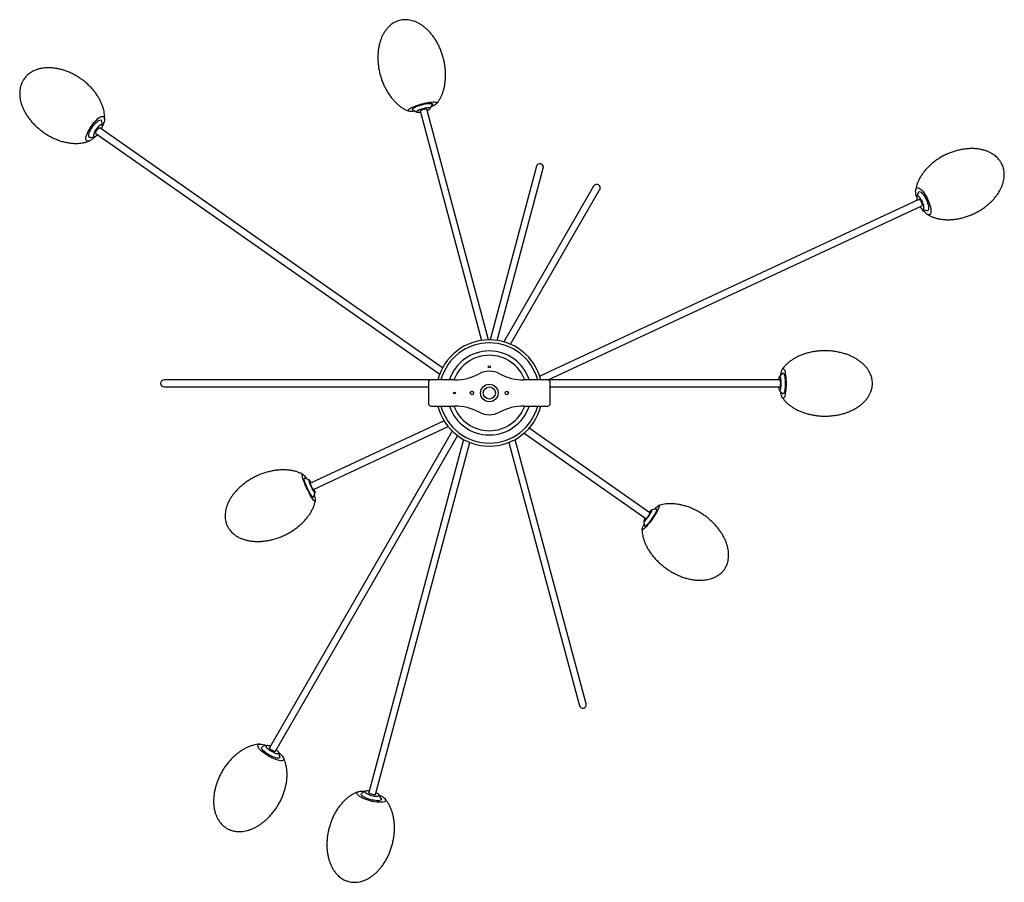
# Model space of a CAD drawing. Header units: millimetres. Extents: x 937 to 2067, y 1441 to 3520.
# Tile 1 of 3: x 937 to 2067, y 1441 to 2431. Entities that reach past the tile are written whole.
import ezdxf

# ---------------------------------------------------------------- set-up
doc = ezdxf.new("R2010")
doc.units = ezdxf.units.MM
doc.header["$LTSCALE"] = 20

msp = doc.modelspace()

# ---------------------------------------------------------------- linework, layer by layer
at = {"color": 7, "linetype": 'Continuous', "lineweight": 25}
for p, q in [((1475.2, 2063.5), (1404.2, 2328.4)), ((1408.2, 2329.1), (1410.8, 2333.7)), ((1388.1, 2327.7), (1392.7, 2325)), ((1396.5, 2326.3), (1467.1, 2062.9)), ((1422.3, 2031.6), (1029.1, 2306.9)), ((1031.9, 2309.5), (1031.2, 2314.4)), ((1018.2, 2295.8), (1023.1, 2296.9)), ((1024.5, 2300.4), (1419, 2024.2)), ((1530.2, 2262.8), (1476.8, 2063.5)), ((1484.9, 2062.9), (1537.9, 2260.7)), ((1595.7, 2239.9), (1492.6, 2061.3)), ((1500.2, 2058.5), (1602.6, 2235.9)), ((1968.1, 2232.4), (1966.6, 2227.7)), ((1969, 2224.7), (1533.9, 2021.8)), ((1543.7, 2017.6), (1972.4, 2217.5)), ((1973.1, 2213.7), (1977.7, 2211.9)), ((1812.8, 2025.3), (1809, 2021.5)), ((1409, 2017.6), (1102.6, 2017.6)), ((1406, 2014.6), (1406, 1990.6)), ((1436, 2017.6), (1409, 2017.6)), ((1543, 2017.6), (1516, 2017.6)), ((1809.3, 2017.6), (1543.7, 2017.6)), ((1546, 1990.6), (1546, 2014.6)), ((1102.6, 2009.6), (1406, 2009.6)), ((1546, 2009.6), (1809.3, 2009.6)), ((1809, 2005.6), (1812.8, 2001.8)), ((1409, 1987.6), (1436, 1987.6)), ((1516, 1987.6), (1543, 1987.6)), ((1424, 1970.6), (1270.7, 1899.1)), ((1433.4, 1958.8), (1223.6, 1595.4)), ((1274.1, 1891.8), (1428.7, 1964)), ((1515.8, 1956.4), (1655.6, 1858.5)), ((1660.2, 1865), (1521.6, 1962.1)), ((1230.5, 1591.4), (1439.6, 1953.6)), ((1446.2, 1949.3), (1337.6, 1544)), ((1345.3, 1541.9), (1453.6, 1945.8)), ((1498.4, 1945.8), (1579.4, 1643.7)), ((1587.1, 1645.8), (1505.8, 1949.3)), ((1269.1, 1902.8), (1264, 1904.7)), ((1274, 1883.1), (1275.9, 1888.2)), ((1667.8, 1869.3), (1662.4, 1868.4)), ((1653.2, 1855.2), (1654.2, 1849.8)), ((1220.7, 1597.9), (1215.7, 1596.7)), ((1235.6, 1585.2), (1234.2, 1590.1)), ((1334.1, 1545.6), (1329.6, 1543.2)), ((1351.8, 1537.2), (1349.2, 1541.6))]:
    msp.add_line(p, q, dxfattribs=at)
at = {"color": 7, "linetype": 'Continuous', "lineweight": 25, "flags": 128}
for points in [[(1391, 2326), (1390, 2325.9), (1388.1, 2325.7), (1386.5, 2325.7), (1385.1, 2325.7), (1384.1, 2325.9), (1383.4, 2326.2), (1383, 2326.6), (1382.9, 2327.1), (1383.2, 2327.7), (1383.9, 2328.4), (1384.9, 2329.1), (1386.2, 2329.8), (1387.7, 2330.6), (1389.6, 2331.4), (1391.6, 2332.2), (1393.8, 2333), (1396.1, 2333.7), (1398.5, 2334.4)], [(1388.1, 2327.7), (1388, 2327.7), (1387.7, 2328), (1387.8, 2328.5), (1388.2, 2329), (1389, 2329.6), (1390.1, 2330.2), (1391.4, 2330.9), (1393, 2331.6), (1394.8, 2332.2), (1396.7, 2332.9), (1398.7, 2333.4), (1400.7, 2333.9), (1402.7, 2334.4), (1404.6, 2334.7), (1406.3, 2334.9), (1407.8, 2335), (1409.1, 2335), (1410, 2334.8), (1410.6, 2334.6), (1410.9, 2334.3), (1410.9, 2333.8), (1410.8, 2333.7)], [(1404.6, 2327), (1405.3, 2327.3), (1406.5, 2327.9), (1407.4, 2328.4), (1408, 2328.9), (1408.2, 2329.3), (1408.1, 2329.6), (1407.7, 2329.8), (1407, 2330), (1405.9, 2330), (1404.6, 2329.9), (1403.2, 2329.6), (1401.6, 2329.3), (1399.9, 2328.9), (1398.3, 2328.4), (1396.8, 2327.9), (1395.4, 2327.4), (1394.2, 2326.8), (1393.3, 2326.3), (1392.7, 2325.8), (1392.5, 2325.4), (1392.6, 2325.1), (1393, 2324.9), (1393.7, 2324.8), (1394.8, 2324.7), (1396.1, 2324.9), (1396.9, 2325)], [(1396.5, 2326.3), (1396.5, 2326.5), (1396.9, 2326.8), (1397.6, 2327.2), (1398.5, 2327.6), (1399.6, 2328), (1400.7, 2328.3), (1401.8, 2328.5), (1402.8, 2328.6), (1403.6, 2328.6), (1404.1, 2328.5), (1404.2, 2328.4)], [(1398.5, 2334.4), (1400.9, 2335), (1403.2, 2335.5), (1405.5, 2336), (1407.7, 2336.3), (1409.6, 2336.5), (1411.4, 2336.6), (1412.9, 2336.6), (1414.1, 2336.5), (1415, 2336.2), (1415.6, 2335.9), (1415.8, 2335.4), (1415.6, 2334.9), (1415.2, 2334.3), (1414.3, 2333.6), (1413.2, 2332.8), (1411.8, 2332.1), (1410.1, 2331.3), (1409.2, 2330.9)], [(1019.2, 2309), (1020.7, 2311), (1022.2, 2312.9), (1023.7, 2314.6), (1025.3, 2316.1), (1026.8, 2317.5), (1028.3, 2318.6), (1029.7, 2319.4), (1030.9, 2319.9), (1032, 2320.1), (1032.9, 2320), (1033.6, 2319.6), (1034.1, 2318.9), (1034.4, 2318), (1034.4, 2316.8), (1034.3, 2315.3), (1033.8, 2313.7), (1033.2, 2311.8), (1032.4, 2309.9), (1031.9, 2308.9)], [(1023.6, 2297), (1022.9, 2296.3), (1021.3, 2294.8), (1019.8, 2293.6), (1018.4, 2292.7), (1017.1, 2292), (1015.9, 2291.6), (1014.9, 2291.6), (1014.1, 2291.8), (1013.5, 2292.3), (1013.1, 2293.2), (1013, 2294.2), (1013, 2295.6), (1013.3, 2297.1), (1013.8, 2298.9), (1014.6, 2300.8), (1015.5, 2302.8), (1016.6, 2304.8), (1017.8, 2306.9), (1019.2, 2309)], [(1018.2, 2295.8), (1017.5, 2295.8), (1016.8, 2296), (1016.4, 2296.5), (1016.1, 2297.4), (1016.1, 2298.4), (1016.4, 2299.7), (1016.8, 2301.2), (1017.5, 2302.8), (1018.3, 2304.6), (1019.4, 2306.3), (1020.5, 2308.1)], [(1020.5, 2308.1), (1021.8, 2309.7), (1023.1, 2311.3), (1024.4, 2312.7), (1025.7, 2313.9), (1026.9, 2314.8), (1028.1, 2315.5), (1029.1, 2315.8), (1029.9, 2315.9), (1030.6, 2315.7), (1031, 2315.1), (1031.2, 2314.4)], [(1024.5, 2300.4), (1024.3, 2300.6), (1024.3, 2301.2), (1024.5, 2302), (1024.8, 2302.9), (1025.4, 2303.9), (1026.1, 2304.9), (1026.8, 2305.8), (1027.6, 2306.4), (1028.3, 2306.9), (1028.8, 2307), (1029.1, 2306.9)], [(1031, 2305.6), (1031.3, 2306.4), (1031.7, 2307.6), (1031.9, 2308.7), (1031.9, 2309.5), (1031.7, 2310.1), (1031.2, 2310.5), (1030.6, 2310.5), (1029.8, 2310.2), (1028.8, 2309.6), (1027.8, 2308.8), (1026.7, 2307.8), (1025.7, 2306.5), (1024.6, 2305.2)], [(1024.6, 2305.2), (1023.7, 2303.8), (1022.9, 2302.3), (1022.3, 2301), (1021.9, 2299.7), (1021.7, 2298.6), (1021.7, 2297.8), (1021.9, 2297.2), (1022.4, 2296.9), (1023, 2296.8), (1023.8, 2297.1), (1024.8, 2297.7), (1025.8, 2298.5), (1026.4, 2299.1)], [(1966.5, 2227.2), (1966.2, 2228.2), (1965.7, 2230.3), (1965.5, 2232.2), (1965.3, 2233.9), (1965.4, 2235.3), (1965.7, 2236.5), (1966.1, 2237.4), (1966.7, 2238), (1967.5, 2238.3), (1968.4, 2238.2), (1969.4, 2237.8), (1970.6, 2237), (1971.8, 2236), (1973, 2234.7), (1974.3, 2233.1), (1975.6, 2231.3), (1976.8, 2229.3), (1978, 2227.2), (1979.1, 2225)], [(1973.1, 2222.2), (1972.3, 2223.7), (1971.4, 2225.1), (1970.6, 2226.3), (1969.7, 2227.3), (1968.9, 2228), (1968.1, 2228.5), (1967.5, 2228.5), (1967, 2228.3), (1966.6, 2227.8), (1966.5, 2226.9), (1966.5, 2225.8), (1966.7, 2224.5), (1966.9, 2223.7)], [(1968.1, 2232.4), (1968.5, 2233.1), (1969, 2233.6), (1969.7, 2233.7), (1970.5, 2233.5), (1971.5, 2232.9), (1972.5, 2232.1), (1973.5, 2230.9), (1974.6, 2229.5), (1975.7, 2227.9), (1976.7, 2226.2), (1977.6, 2224.3)], [(1969, 2224.7), (1969.3, 2224.7), (1969.8, 2224.5), (1970.4, 2223.9), (1971, 2223.1), (1971.6, 2222.2), (1972.1, 2221.1), (1972.5, 2220), (1972.7, 2219), (1972.7, 2218.2), (1972.6, 2217.7), (1972.4, 2217.5)], [(1970.3, 2216.5), (1970.7, 2215.8), (1971.6, 2214.8), (1972.4, 2214.1), (1973.2, 2213.7), (1973.8, 2213.6), (1974.3, 2213.9), (1974.7, 2214.4), (1974.8, 2215.2), (1974.8, 2216.3), (1974.6, 2217.6), (1974.2, 2219.1), (1973.7, 2220.6), (1973.1, 2222.2)], [(1979.1, 2225), (1980.1, 2222.7), (1980.9, 2220.5), (1981.7, 2218.2), (1982.2, 2216.1), (1982.6, 2214.1), (1982.8, 2212.3), (1982.8, 2210.7), (1982.7, 2209.4), (1982.3, 2208.4), (1981.8, 2207.6), (1981.1, 2207.2), (1980.2, 2207.1), (1979.3, 2207.3), (1978.2, 2207.9), (1977, 2208.8), (1975.8, 2210), (1974.5, 2211.4), (1973.3, 2213.1), (1972.6, 2214)], [(1977.6, 2224.3), (1978.4, 2222.4), (1979.1, 2220.5), (1979.7, 2218.7), (1980, 2216.9), (1980.2, 2215.4), (1980.2, 2214.1), (1980.1, 2213), (1979.7, 2212.3), (1979.2, 2211.8), (1978.5, 2211.7), (1977.7, 2211.9)], [(1810.4, 2023), (1810.6, 2023.9), (1810.9, 2025.8), (1811.3, 2027.4), (1811.7, 2028.7), (1812.1, 2029.6), (1812.6, 2030.3), (1813.1, 2030.5), (1813.6, 2030.5), (1814.1, 2030), (1814.6, 2029.2), (1815, 2028.1), (1815.4, 2026.6), (1815.7, 2024.9), (1816, 2022.9), (1816.3, 2020.8), (1816.5, 2018.5), (1816.6, 2016), (1816.6, 2013.6)], [(1812.8, 2025.3), (1812.8, 2025.4), (1813.2, 2025.6), (1813.6, 2025.4), (1814, 2024.8), (1814.4, 2023.9), (1814.8, 2022.7), (1815.1, 2021.3), (1815.3, 2019.6), (1815.5, 2017.7), (1815.6, 2015.6), (1815.6, 2013.6), (1815.6, 2011.5), (1815.5, 2009.4), (1815.3, 2007.6), (1815.1, 2005.8), (1814.8, 2004.4), (1814.4, 2003.2), (1814, 2002.3), (1813.6, 2001.7), (1813.2, 2001.6), (1812.8, 2001.7), (1812.8, 2001.8)], [(1807.9, 2009.6), (1808, 2008.8), (1808.2, 2007.5), (1808.5, 2006.5), (1808.8, 2005.8), (1809.1, 2005.4), (1809.5, 2005.4), (1809.8, 2005.8), (1810.1, 2006.5), (1810.4, 2007.5), (1810.6, 2008.8), (1810.8, 2010.2), (1810.9, 2011.9), (1810.9, 2013.6), (1810.9, 2015.2), (1810.8, 2016.9), (1810.6, 2018.3), (1810.4, 2019.6), (1810.1, 2020.6), (1809.8, 2021.3), (1809.5, 2021.7), (1809.1, 2021.7), (1808.8, 2021.3), (1808.5, 2020.6), (1808.2, 2019.6), (1808, 2018.3), (1807.9, 2017.6)], [(1809.3, 2017.6), (1809.5, 2017.5), (1809.7, 2017), (1809.9, 2016.3), (1810, 2015.3), (1810.1, 2014.1), (1810.1, 2013), (1810, 2011.8), (1809.9, 2010.8), (1809.7, 2010.1), (1809.5, 2009.7), (1809.3, 2009.6)], [(1816.6, 2013.6), (1816.6, 2011.1), (1816.5, 2008.7), (1816.3, 2006.3), (1816, 2004.2), (1815.7, 2002.2), (1815.4, 2000.5), (1815, 1999), (1814.6, 1997.9), (1814.1, 1997.1), (1813.6, 1996.7), (1813.1, 1996.6), (1812.6, 1996.8), (1812.1, 1997.5), (1811.7, 1998.4), (1811.3, 1999.7), (1810.9, 2001.3), (1810.6, 2003.2), (1810.4, 2004.1)], [(1274.8, 1885.3), (1275.2, 1884.2), (1275.7, 1882.6), (1276, 1881.2), (1276.2, 1880), (1276.3, 1879.1), (1276.2, 1878.6), (1275.9, 1878.4), (1275.5, 1878.5), (1274.9, 1878.9), (1274.2, 1879.6), (1273.4, 1880.7), (1272.5, 1882), (1271.5, 1883.6), (1270.4, 1885.4), (1269.4, 1887.4), (1268.3, 1889.5), (1267.2, 1891.7), (1266.1, 1893.9), (1265.1, 1896.2), (1264.2, 1898.4), (1263.4, 1900.5), (1262.7, 1902.4), (1262.1, 1904.2), (1261.7, 1905.7), (1261.4, 1907), (1261.3, 1908), (1261.3, 1908.8), (1261.5, 1909.1), (1261.9, 1909.2), (1262.4, 1908.9), (1263, 1908.4), (1263.8, 1907.5), (1264.6, 1906.3), (1265.6, 1904.8), (1266.1, 1903.9)], [(1267.3, 1893.1), (1266.4, 1895), (1265.6, 1896.8), (1264.9, 1898.6), (1264.4, 1900.2), (1263.9, 1901.7), (1263.6, 1902.9), (1263.5, 1903.8), (1263.5, 1904.4), (1263.7, 1904.7), (1264, 1904.7)], [(1271.6, 1899.5), (1271.2, 1900.2), (1270.5, 1901.3), (1269.9, 1902.1), (1269.4, 1902.6), (1269.1, 1902.9), (1268.8, 1902.8), (1268.8, 1902.3), (1268.9, 1901.6), (1269.1, 1900.6), (1269.5, 1899.4), (1270, 1898), (1270.7, 1896.5), (1271.3, 1895)], [(1271.9, 1895.2), (1271.4, 1896.3), (1271, 1897.3), (1270.7, 1898.2), (1270.6, 1898.8), (1270.6, 1899.1), (1270.7, 1899.1)], [(1274, 1883.1), (1273.9, 1882.9), (1273.5, 1883), (1273, 1883.3), (1272.4, 1884), (1271.7, 1885), (1270.9, 1886.3), (1270, 1887.7), (1269.1, 1889.4), (1268.2, 1891.2), (1267.3, 1893.1)], [(1271.3, 1895), (1272.1, 1893.5), (1272.8, 1892), (1273.6, 1890.7), (1274.2, 1889.7), (1274.8, 1888.8), (1275.3, 1888.3), (1275.7, 1888.1), (1275.9, 1888.2), (1276, 1888.6), (1275.9, 1889.3), (1275.6, 1890.3), (1275.2, 1891.5), (1275, 1892.3)], [(1274.1, 1891.8), (1274, 1891.8), (1273.8, 1892), (1273.4, 1892.5), (1272.9, 1893.2), (1272.4, 1894.2), (1271.9, 1895.2)], [(1665.5, 1868.9), (1666.2, 1869.8), (1667.4, 1871), (1668.5, 1872), (1669.4, 1872.8), (1670.1, 1873.3), (1670.7, 1873.4), (1671, 1873.3), (1671.1, 1872.9), (1671, 1872.2), (1670.7, 1871.2), (1670.2, 1870), (1669.5, 1868.5), (1668.7, 1866.9), (1667.6, 1865.1), (1666.5, 1863.2), (1665.2, 1861.2), (1663.8, 1859.1), (1662.4, 1857.1), (1660.9, 1855.1), (1659.5, 1853.2), (1658.1, 1851.5), (1656.7, 1849.9), (1655.5, 1848.5), (1654.4, 1847.3), (1653.4, 1846.5), (1652.6, 1845.8), (1651.9, 1845.5), (1651.5, 1845.5), (1651.3, 1845.8), (1651.3, 1846.3), (1651.5, 1847.2), (1651.9, 1848.3), (1652.5, 1849.6), (1653.2, 1851.2), (1653.8, 1852.1)], [(1660.2, 1865), (1660.3, 1865), (1660.2, 1864.7), (1660, 1864.1), (1659.6, 1863.3), (1659, 1862.4), (1658.4, 1861.4)], [(1658.9, 1861.1), (1659.8, 1862.5), (1660.7, 1863.9), (1661.4, 1865.1), (1662, 1866.3), (1662.4, 1867.2), (1662.7, 1867.9), (1662.7, 1868.3), (1662.5, 1868.4), (1662.1, 1868.3), (1661.5, 1867.8), (1660.8, 1867.1), (1659.9, 1866.2), (1659.4, 1865.6)], [(1667.8, 1869.3), (1668.1, 1869.3), (1668.2, 1869), (1668.1, 1868.4), (1667.8, 1867.5), (1667.3, 1866.4), (1666.6, 1865), (1665.8, 1863.5), (1664.8, 1861.9), (1663.7, 1860.2), (1662.5, 1858.5)], [(1654.8, 1859), (1654.4, 1858.3), (1653.8, 1857.2), (1653.4, 1856.3), (1653.2, 1855.6), (1653.2, 1855.2), (1653.4, 1855), (1653.8, 1855.2), (1654.4, 1855.6), (1655.1, 1856.3), (1655.9, 1857.3), (1656.9, 1858.4), (1657.9, 1859.7), (1658.9, 1861.1)], [(1662.5, 1858.5), (1661.3, 1856.8), (1660.1, 1855.2), (1658.9, 1853.7), (1657.8, 1852.4), (1656.8, 1851.3), (1655.9, 1850.5), (1655.2, 1849.9), (1654.6, 1849.6), (1654.3, 1849.6), (1654.2, 1849.8)], [(1658.4, 1861.4), (1657.7, 1860.5), (1657, 1859.6), (1656.4, 1859), (1656, 1858.6), (1655.7, 1858.4), (1655.6, 1858.5)], [(1222.7, 1585.9), (1220.6, 1587.2), (1218.6, 1588.5), (1216.7, 1589.9), (1215, 1591.3), (1213.5, 1592.6), (1212.3, 1593.9), (1211.3, 1595.2), (1210.7, 1596.3), (1210.3, 1597.3), (1210.3, 1598.1), (1210.5, 1598.7), (1211.1, 1599.2), (1212, 1599.5), (1213.2, 1599.6), (1214.6, 1599.5), (1216.3, 1599.1), (1218.1, 1598.6), (1220.1, 1597.9), (1220.4, 1597.8)], [(1223.4, 1587.1), (1221.7, 1588.2), (1220, 1589.4), (1218.5, 1590.5), (1217.2, 1591.7), (1216.1, 1592.8), (1215.3, 1593.8), (1214.8, 1594.7), (1214.6, 1595.5), (1214.8, 1596.1), (1215.2, 1596.5), (1215.7, 1596.7)], [(1224.6, 1597.2), (1223.9, 1597.5), (1222.6, 1597.8), (1221.6, 1598), (1220.7, 1597.9), (1220.2, 1597.7), (1219.9, 1597.3), (1220, 1596.7), (1220.4, 1595.9), (1221.1, 1595.1), (1222, 1594.2), (1223.1, 1593.2), (1224.5, 1592.3), (1225.9, 1591.4)], [(1230.5, 1591.4), (1230.3, 1591.2), (1229.8, 1591.2), (1229, 1591.3), (1228.1, 1591.7), (1227, 1592.1), (1226, 1592.7), (1225.1, 1593.4), (1224.3, 1594.1), (1223.8, 1594.7), (1223.6, 1595.1), (1223.6, 1595.4)], [(1234.3, 1589.8), (1234.5, 1589.6), (1236.1, 1588.2), (1237.5, 1586.9), (1238.6, 1585.6), (1239.4, 1584.5), (1239.9, 1583.4), (1240.1, 1582.5), (1240, 1581.8), (1239.5, 1581.2), (1238.8, 1580.8), (1237.8, 1580.6), (1236.5, 1580.6), (1234.9, 1580.9), (1233.2, 1581.3), (1231.3, 1581.9), (1229.2, 1582.7), (1227.1, 1583.6), (1224.9, 1584.7), (1222.7, 1585.9)], [(1235.6, 1585.2), (1235.7, 1584.7), (1235.6, 1584.1), (1235.1, 1583.7), (1234.3, 1583.4), (1233.3, 1583.4), (1232, 1583.6), (1230.5, 1584), (1228.9, 1584.5), (1227.1, 1585.2), (1225.3, 1586.1), (1223.4, 1587.1)], [(1225.9, 1591.4), (1227.4, 1590.6), (1228.9, 1589.9), (1230.3, 1589.4), (1231.5, 1589), (1232.6, 1588.9), (1233.4, 1588.9), (1234, 1589.2), (1234.2, 1589.6), (1234.2, 1590.2), (1233.8, 1590.9), (1233.1, 1591.7), (1232.2, 1592.7), (1231.6, 1593.2)], [(1339.2, 1534.5), (1336.8, 1535.2), (1334.5, 1536), (1332.4, 1536.8), (1330.4, 1537.7), (1328.6, 1538.7), (1327, 1539.6), (1325.8, 1540.5), (1324.9, 1541.4), (1324.3, 1542.3), (1324, 1543.1), (1324.1, 1543.8), (1324.5, 1544.4), (1325.3, 1544.9), (1326.4, 1545.3), (1327.8, 1545.5), (1329.5, 1545.7), (1331.4, 1545.6), (1333.5, 1545.5), (1333.8, 1545.5)], [(1339.6, 1535.9), (1337.6, 1536.5), (1335.7, 1537.2), (1333.9, 1537.9), (1332.3, 1538.7), (1331, 1539.5), (1330, 1540.3), (1329.3, 1541), (1328.9, 1541.7), (1328.9, 1542.3), (1329.2, 1542.9), (1329.6, 1543.2)], [(1338.1, 1545.9), (1337.3, 1546), (1336, 1546), (1334.9, 1545.9), (1334.2, 1545.6), (1333.7, 1545.3), (1333.6, 1544.8), (1333.8, 1544.2), (1334.3, 1543.6), (1335.2, 1543), (1336.3, 1542.4), (1337.7, 1541.7), (1339.2, 1541.2), (1340.9, 1540.7)], [(1345.3, 1541.9), (1345.2, 1541.7), (1344.7, 1541.5), (1343.9, 1541.4), (1342.9, 1541.5), (1341.7, 1541.7), (1340.6, 1542), (1339.5, 1542.4), (1338.6, 1542.8), (1338, 1543.3), (1337.6, 1543.7), (1337.6, 1544)], [(1349.3, 1541.3), (1349.6, 1541.2), (1351.5, 1540.3), (1353.2, 1539.3), (1354.6, 1538.4), (1355.6, 1537.5), (1356.4, 1536.6), (1356.8, 1535.8), (1356.9, 1535), (1356.6, 1534.3), (1356, 1533.8), (1355.1, 1533.3), (1353.8, 1533), (1352.3, 1532.8), (1350.5, 1532.8), (1348.5, 1532.9), (1346.3, 1533.1), (1344, 1533.5), (1341.6, 1533.9), (1339.2, 1534.5)], [(1351.8, 1537.2), (1352, 1536.8), (1352.1, 1536.1), (1351.7, 1535.6), (1351.1, 1535.2), (1350.1, 1534.9), (1348.8, 1534.7), (1347.2, 1534.7), (1345.5, 1534.8), (1343.6, 1535.1), (1341.6, 1535.4), (1339.6, 1535.9)], [(1340.9, 1540.7), (1342.5, 1540.3), (1344.1, 1540), (1345.6, 1539.9), (1346.9, 1539.9), (1348, 1540), (1348.8, 1540.2), (1349.2, 1540.6), (1349.3, 1541.1), (1349.1, 1541.6), (1348.6, 1542.2), (1347.7, 1542.9), (1346.6, 1543.5), (1345.8, 1543.9)]]:
    msp.add_lwpolyline(points, dxfattribs=at)
at = {"color": 7, "linetype": 'Continuous', "lineweight": 25}
for centre, radius in [((1476, 2032.6), 1.25), ((1476, 2002.6), 10), ((1436, 2002.6), 1), ((1456, 2002.6), 2), ((1476, 2002.6), 7), ((1496, 2002.6), 2)]:
    msp.add_circle(centre, radius, dxfattribs=at)
for centre, radius, start, end in [((1534.1, 2261.8), 4, 345, 165), ((1599.2, 2237.9), 4, 330, 150), ((1476, 2002.6), 61, 14.2351, 165.7649), ((1476, 2002.6), 57.5, 15.1217, 164.8783), ((1476, 2002.6), 48.2, 90, 161.8779), ((1476, 2002.6), 43.3, 20.293, 159.707), ((1476, 2002.6), 48.2, 18.1221, 90), ((1436, 2077.6), 60, 270, 298.0725), ((1476, 2002.6), 25, 61.9275, 118.0725), ((1516, 2077.6), 60, 241.9275, 270), ((1102.6, 2013.6), 4, 90, 270), ((1409, 2014.6), 3, 90, 180), ((1543, 2014.6), 3, 0, 90), ((1409, 1990.6), 3, 180, 270), ((1543, 1990.6), 3, 270, 0), ((1476, 2002.6), 61, 194.2351, 270), ((1476, 2002.6), 57.5, 195.1217, 270), ((1476, 2002.6), 48.2, 198.1221, 341.8779), ((1476, 2002.6), 43.3, 200.293, 270), ((1436, 1927.6), 60, 61.9275, 90), ((1476, 2002.6), 25, 241.9275, 298.0725), ((1476, 2002.6), 61, 270, 345.7649), ((1476, 2002.6), 57.5, 270, 344.8783), ((1476, 2002.6), 43.3, 270, 339.707), ((1516, 1927.6), 60, 90, 118.0725), ((1583.3, 1644.7), 4, 195, 15)]:
    msp.add_arc(centre, radius, start, end, dxfattribs=at)
for points, knots in [([(1372.8, 2430.1), (1371.9, 2429.8), (1370.5, 2429.4), (1368.5, 2428.6), (1366.6, 2427.6), (1364.5, 2426.3), (1362.3, 2424.6), (1360.1, 2422.6), (1358.1, 2420.3), (1356.1, 2417.6), (1354.3, 2414.7), (1352.7, 2411.5), (1351.3, 2408), (1350.1, 2404.2), (1349.2, 2400.2), (1348.5, 2395.9), (1348.1, 2391.5), (1348, 2386.9), (1348.2, 2382.1), (1348.7, 2377.3), (1349.5, 2372.5), (1350.7, 2367.7), (1352.1, 2362.9), (1353.9, 2358.3), (1355.9, 2353.8), (1358.1, 2349.5), (1360.6, 2345.6), (1363.3, 2341.9), (1366.1, 2338.5), (1369, 2335.5), (1372.1, 2332.8), (1375.2, 2330.4), (1378.3, 2328.5), (1381.2, 2327), (1383.1, 2326.3), (1383.9, 2326)], [0, 0, 0, 0, 0.023017, 0.033376, 0.051206, 0.07091, 0.092529, 0.115536, 0.139769, 0.165216, 0.191927, 0.219962, 0.249372, 0.280182, 0.312389, 0.345953, 0.380794, 0.4168, 0.453817, 0.491662, 0.530119, 0.568952, 0.60791, 0.646689, 0.684995, 0.722591, 0.759267, 0.794842, 0.829173, 0.862159, 0.893745, 0.923919, 0.952717, 0.980221, 1, 1, 1, 1]), ([(1415.3, 2334.4), (1415.4, 2334.5), (1416.3, 2335.5), (1417.7, 2337.5), (1419.5, 2340.4), (1421.1, 2343.7), (1422.5, 2347.2), (1423.7, 2350.9), (1424.6, 2354.9), (1425.3, 2359.2), (1425.7, 2363.6), (1425.8, 2368.2), (1425.6, 2373), (1425.1, 2377.8), (1424.3, 2382.6), (1423.1, 2387.5), (1421.7, 2392.2), (1419.9, 2396.9), (1417.9, 2401.3), (1415.7, 2405.6), (1413.2, 2409.6), (1410.5, 2413.2), (1407.7, 2416.6), (1404.8, 2419.7), (1401.7, 2422.3), (1398.6, 2424.7), (1395.5, 2426.6), (1392.3, 2428.2), (1389.2, 2429.5), (1386, 2430.3), (1383, 2430.9), (1380.1, 2431.1), (1377.7, 2431), (1375.3, 2430.7), (1373.8, 2430.3), (1372.8, 2430.1)], [0, 0, 0, 0, 0.004708, 0.030155, 0.056865, 0.084899, 0.114308, 0.145118, 0.177324, 0.210887, 0.245728, 0.281732, 0.318749, 0.356592, 0.395048, 0.433881, 0.472838, 0.511615, 0.54992, 0.587516, 0.624191, 0.659765, 0.694095, 0.727081, 0.758665, 0.788839, 0.817635, 0.845139, 0.871485, 0.896878, 0.921651, 0.943262, 0.963826, 0.977666, 1, 1, 1, 1]), ([(1034.4, 2316.7), (1034.4, 2317), (1034.5, 2318.4), (1034.4, 2321), (1034.1, 2324.2), (1033.4, 2327.7), (1032.4, 2331.2), (1031, 2334.8), (1029.3, 2338.4), (1027.3, 2342), (1025, 2345.7), (1022.3, 2349.2), (1019.3, 2352.7), (1015.9, 2356.1), (1012.4, 2359.3), (1008.5, 2362.3), (1004.5, 2365), (1000.3, 2367.5), (996, 2369.7), (991.6, 2371.6), (987.2, 2373.1), (982.8, 2374.3), (978.5, 2375.2), (974.3, 2375.7), (970.2, 2375.9), (966.3, 2375.7), (962.6, 2375.3), (959, 2374.5), (955.8, 2373.5), (952.9, 2372.3), (950.4, 2370.9), (948, 2369.4), (946.1, 2367.8), (944.6, 2366.4), (943.3, 2364.9), (942.4, 2363.7), (941.9, 2363.1)], [0, 0, 0, 0, 0.008374, 0.032795, 0.058547, 0.085649, 0.114128, 0.144002, 0.175266, 0.207888, 0.2418, 0.276901, 0.313054, 0.35009, 0.387809, 0.42599, 0.464392, 0.502751, 0.540749, 0.578152, 0.614744, 0.65034, 0.68479, 0.717984, 0.749857, 0.780391, 0.809616, 0.837622, 0.864562, 0.888006, 0.910577, 0.93231, 0.952907, 0.967616, 0.981168, 1, 1, 1, 1]), ([(941.9, 2363.1), (941.4, 2362.3), (940.6, 2361.1), (939.7, 2359.2), (938.9, 2357.5), (938.1, 2355.3), (937.5, 2352.8), (937.1, 2350), (936.9, 2347.1), (937, 2343.9), (937.3, 2340.6), (938, 2337.2), (939, 2333.7), (940.4, 2330.1), (942.1, 2326.5), (944.1, 2322.8), (946.5, 2319.2), (949.1, 2315.6), (952.2, 2312.1), (955.5, 2308.8), (959.1, 2305.6), (962.9, 2302.6), (966.9, 2299.8), (971.1, 2297.3), (975.4, 2295.2), (979.8, 2293.3), (984.2, 2291.7), (988.6, 2290.5), (992.9, 2289.7), (997.1, 2289.2), (1001.2, 2289), (1005.1, 2289.1), (1008.8, 2289.6), (1012.4, 2290.3), (1015.1, 2291.2), (1016.7, 2291.9), (1017.2, 2292.1)], [0, 0, 0, 0, 0.022612, 0.032266, 0.048724, 0.066685, 0.086691, 0.108321, 0.131388, 0.155801, 0.181543, 0.208634, 0.237103, 0.266966, 0.298219, 0.330829, 0.364728, 0.399816, 0.435956, 0.472979, 0.510684, 0.548851, 0.587239, 0.625584, 0.663568, 0.700957, 0.737536, 0.773119, 0.807556, 0.840738, 0.872599, 0.903122, 0.932337, 0.960332, 0.987262, 1, 1, 1, 1]), ([(2064.5, 2264.9), (2064.1, 2265.7), (2063.5, 2267), (2062.3, 2268.7), (2061.2, 2270.3), (2059.7, 2272.1), (2057.8, 2273.8), (2055.7, 2275.6), (2053.2, 2277.2), (2050.4, 2278.7), (2047.4, 2280.1), (2044.1, 2281.2), (2040.5, 2282.1), (2036.8, 2282.7), (2032.8, 2283.1), (2028.6, 2283.1), (2024.3, 2282.9), (2019.8, 2282.3), (2015.3, 2281.5), (2010.8, 2280.3), (2006.2, 2278.8), (2001.7, 2277), (1997.3, 2274.9), (1993, 2272.5), (1989, 2269.8), (1985.2, 2267), (1981.6, 2263.9), (1978.4, 2260.7), (1975.5, 2257.4), (1973, 2254), (1970.8, 2250.6), (1968.9, 2247.1), (1967.5, 2243.7), (1966.4, 2240.2), (1965.7, 2237.4), (1965.5, 2235.7), (1965.4, 2235.2)], [0, 0, 0, 0, 0.022612, 0.032266, 0.048724, 0.066685, 0.086691, 0.108321, 0.131388, 0.155801, 0.181543, 0.208634, 0.237103, 0.266966, 0.298219, 0.330829, 0.364728, 0.399816, 0.435956, 0.472979, 0.510684, 0.548851, 0.587239, 0.625584, 0.663568, 0.700957, 0.737536, 0.773119, 0.807556, 0.840738, 0.872599, 0.903122, 0.932337, 0.960332, 0.987262, 1, 1, 1, 1]), ([(1978.1, 2208), (1978.4, 2207.8), (1979.6, 2207), (1981.8, 2205.8), (1984.9, 2204.5), (1988.2, 2203.4), (1991.7, 2202.5), (1995.5, 2201.9), (1999.5, 2201.5), (2003.6, 2201.4), (2008, 2201.7), (2012.4, 2202.2), (2016.9, 2203.1), (2021.5, 2204.3), (2026, 2205.8), (2030.6, 2207.6), (2035, 2209.7), (2039.2, 2212.1), (2043.3, 2214.7), (2047.1, 2217.6), (2050.6, 2220.6), (2053.8, 2223.8), (2056.7, 2227.1), (2059.3, 2230.5), (2061.5, 2234), (2063.3, 2237.4), (2064.8, 2240.9), (2065.9, 2244.3), (2066.6, 2247.6), (2067, 2250.7), (2067.1, 2253.6), (2066.9, 2256.4), (2066.6, 2258.9), (2066, 2260.9), (2065.4, 2262.8), (2064.9, 2264.1), (2064.5, 2264.9)], [0, 0, 0, 0, 0.008374, 0.032795, 0.058547, 0.085649, 0.114128, 0.144002, 0.175266, 0.207888, 0.2418, 0.276901, 0.313054, 0.35009, 0.387809, 0.42599, 0.464392, 0.502751, 0.540749, 0.578152, 0.614744, 0.65034, 0.68479, 0.717984, 0.749857, 0.780391, 0.809616, 0.837622, 0.864562, 0.888006, 0.910577, 0.93231, 0.952907, 0.967616, 0.981168, 1, 1, 1, 1]), ([(1915.7, 2013.6), (1915.7, 2014.5), (1915.6, 2016), (1915.3, 2018.2), (1914.9, 2020.2), (1914.1, 2022.6), (1913.1, 2025.1), (1911.7, 2027.8), (1910, 2030.4), (1907.9, 2032.9), (1905.6, 2035.4), (1902.9, 2037.8), (1899.9, 2040.1), (1896.5, 2042.2), (1892.9, 2044.1), (1889, 2045.9), (1884.8, 2047.4), (1880.4, 2048.7), (1875.7, 2049.8), (1871, 2050.5), (1866.1, 2051), (1861.1, 2051.1), (1856.1, 2050.9), (1851.2, 2050.5), (1846.4, 2049.7), (1841.7, 2048.6), (1837.2, 2047.2), (1832.9, 2045.6), (1828.9, 2043.8), (1825.2, 2041.7), (1821.9, 2039.5), (1818.8, 2037.1), (1816.1, 2034.5), (1813.9, 2032.1), (1812.8, 2030.5), (1812.3, 2029.8)], [0, 0, 0, 0, 0.023017, 0.033376, 0.051206, 0.07091, 0.092529, 0.115536, 0.139769, 0.165216, 0.191927, 0.219962, 0.249372, 0.280182, 0.312389, 0.345953, 0.380794, 0.4168, 0.453817, 0.491662, 0.530119, 0.568952, 0.60791, 0.646689, 0.684995, 0.722591, 0.759267, 0.794842, 0.829173, 0.862159, 0.893745, 0.923919, 0.952717, 0.980221, 1, 1, 1, 1]), ([(1812.3, 1997.3), (1812.4, 1997.2), (1813.1, 1996.1), (1814.6, 1994.2), (1817, 1991.7), (1819.7, 1989.3), (1822.7, 1987), (1826, 1984.9), (1829.7, 1983), (1833.6, 1981.2), (1837.8, 1979.7), (1842.2, 1978.4), (1846.8, 1977.3), (1851.6, 1976.6), (1856.5, 1976.1), (1861.5, 1976), (1866.4, 1976.2), (1871.4, 1976.7), (1876.2, 1977.4), (1880.9, 1978.5), (1885.4, 1979.9), (1889.6, 1981.5), (1893.6, 1983.3), (1897.3, 1985.4), (1900.7, 1987.6), (1903.7, 1990), (1906.5, 1992.6), (1908.8, 1995.2), (1910.8, 1997.9), (1912.5, 2000.8), (1913.8, 2003.6), (1914.7, 2006.3), (1915.3, 2008.6), (1915.6, 2011), (1915.7, 2012.6), (1915.7, 2013.6)], [0, 0, 0, 0, 0.004708, 0.030155, 0.056865, 0.084899, 0.114308, 0.145118, 0.177324, 0.210887, 0.245728, 0.281732, 0.318749, 0.356592, 0.395048, 0.433881, 0.472838, 0.511615, 0.54992, 0.587516, 0.624191, 0.659765, 0.694095, 0.727081, 0.758665, 0.788839, 0.817635, 0.845139, 0.871485, 0.896878, 0.921651, 0.943262, 0.963826, 0.977666, 1, 1, 1, 1]), ([(1262.1, 1909.1), (1262, 1909.2), (1260.9, 1909.8), (1258.6, 1910.8), (1255.4, 1912.1), (1251.9, 1913.1), (1248.1, 1913.8), (1244.2, 1914.2), (1240, 1914.4), (1235.6, 1914.3), (1231.1, 1913.9), (1226.6, 1913.1), (1221.9, 1912), (1217.2, 1910.6), (1212.6, 1908.9), (1208, 1906.9), (1203.6, 1904.6), (1199.3, 1902), (1195.3, 1899.2), (1191.5, 1896.2), (1188.1, 1893), (1184.9, 1889.8), (1182.1, 1886.4), (1179.7, 1882.9), (1177.6, 1879.5), (1175.9, 1876), (1174.6, 1872.6), (1173.6, 1869.2), (1173, 1865.9), (1172.7, 1862.7), (1172.7, 1859.5), (1173.1, 1856.6), (1173.7, 1854.1), (1174.4, 1852), (1174.9, 1850.8), (1175.2, 1850.1)], [0, 0, 0, 0, 0.004232, 0.030079, 0.057168, 0.085576, 0.11536, 0.146548, 0.179132, 0.21307, 0.248276, 0.284631, 0.321976, 0.36012, 0.398842, 0.437902, 0.477043, 0.515944, 0.554325, 0.591951, 0.628613, 0.664133, 0.698374, 0.731239, 0.762677, 0.79268, 0.821287, 0.848577, 0.874678, 0.899769, 0.924116, 0.948223, 0.968956, 0.983633, 1, 1, 1, 1]), ([(1175.2, 1850.1), (1175.6, 1849.3), (1176.3, 1848), (1177.5, 1846.2), (1178.8, 1844.4), (1180.6, 1842.5), (1182.7, 1840.5), (1185.2, 1838.7), (1187.9, 1837.1), (1190.9, 1835.7), (1194.2, 1834.5), (1197.7, 1833.5), (1201.4, 1832.8), (1205.4, 1832.3), (1209.6, 1832.1), (1213.9, 1832.2), (1218.4, 1832.7), (1223, 1833.4), (1227.7, 1834.5), (1232.3, 1835.9), (1237, 1837.6), (1241.5, 1839.7), (1246, 1842), (1250.2, 1844.5), (1254.3, 1847.3), (1258, 1850.3), (1261.5, 1853.5), (1264.6, 1856.8), (1267.4, 1860.2), (1269.9, 1863.6), (1271.9, 1867.1), (1273.7, 1870.5), (1275, 1873.9), (1275.8, 1876.7), (1276.1, 1878.4), (1276.2, 1878.9)], [0, 0, 0, 0, 0.022149, 0.033236, 0.052149, 0.072976, 0.095395, 0.118973, 0.143654, 0.16949, 0.196568, 0.224964, 0.254735, 0.28591, 0.318481, 0.352404, 0.387596, 0.423936, 0.461265, 0.499393, 0.538099, 0.577142, 0.616267, 0.655151, 0.693517, 0.731127, 0.767773, 0.803278, 0.837505, 0.870356, 0.901781, 0.931772, 0.960367, 0.987646, 1, 1, 1, 1]), ([(1745.8, 1800.2), (1746.3, 1801), (1747.1, 1802.2), (1748.1, 1804.2), (1748.9, 1806.2), (1749.7, 1808.8), (1750.3, 1811.6), (1750.7, 1814.6), (1750.7, 1817.7), (1750.4, 1821.1), (1749.9, 1824.5), (1749, 1828), (1747.7, 1831.6), (1746.1, 1835.3), (1744.2, 1839), (1741.9, 1842.7), (1739.3, 1846.4), (1736.3, 1850), (1733.1, 1853.5), (1729.5, 1856.8), (1725.7, 1860), (1721.7, 1862.9), (1717.5, 1865.6), (1713.1, 1868), (1708.7, 1870.1), (1704.2, 1871.9), (1699.7, 1873.3), (1695.3, 1874.4), (1691, 1875.1), (1686.8, 1875.5), (1682.7, 1875.6), (1678.9, 1875.3), (1675.3, 1874.7), (1672.4, 1874.1), (1670.8, 1873.5), (1670.3, 1873.3)], [0, 0, 0, 0, 0.022149, 0.033236, 0.052149, 0.072976, 0.095395, 0.118973, 0.143654, 0.16949, 0.196568, 0.224964, 0.254735, 0.28591, 0.318481, 0.352404, 0.387596, 0.423936, 0.461265, 0.499393, 0.538099, 0.577142, 0.616267, 0.655151, 0.693517, 0.731127, 0.767773, 0.803278, 0.837505, 0.870356, 0.901781, 0.931772, 0.960367, 0.987646, 1, 1, 1, 1]), ([(1651.3, 1846.1), (1651.3, 1845.9), (1651.2, 1844.6), (1651.5, 1842.2), (1652, 1838.7), (1652.9, 1835.2), (1654.2, 1831.6), (1655.8, 1827.9), (1657.7, 1824.2), (1660, 1820.5), (1662.6, 1816.8), (1665.6, 1813.2), (1668.8, 1809.7), (1672.4, 1806.4), (1676.2, 1803.2), (1680.2, 1800.3), (1684.4, 1797.6), (1688.8, 1795.2), (1693.2, 1793.1), (1697.7, 1791.3), (1702.2, 1789.9), (1706.6, 1788.8), (1710.9, 1788.1), (1715.1, 1787.7), (1719.2, 1787.7), (1723, 1787.9), (1726.6, 1788.5), (1730, 1789.3), (1733.2, 1790.4), (1736.2, 1791.8), (1738.9, 1793.4), (1741.2, 1795.2), (1743.1, 1796.9), (1744.6, 1798.6), (1745.4, 1799.7), (1745.8, 1800.2)], [0, 0, 0, 0, 0.004232, 0.030079, 0.057168, 0.085576, 0.11536, 0.146548, 0.179132, 0.21307, 0.248276, 0.284631, 0.321976, 0.36012, 0.398842, 0.437902, 0.477043, 0.515944, 0.554325, 0.591951, 0.628613, 0.664133, 0.698374, 0.731239, 0.762677, 0.79268, 0.821287, 0.848577, 0.874678, 0.899769, 0.924116, 0.948223, 0.968956, 0.983633, 1, 1, 1, 1]), ([(1212.7, 1599.6), (1212.5, 1599.6), (1211.2, 1599.5), (1208.8, 1599.2), (1205.6, 1598.5), (1202.2, 1597.5), (1198.8, 1596.1), (1195.3, 1594.4), (1191.8, 1592.4), (1188.3, 1590), (1184.9, 1587.3), (1181.6, 1584.3), (1178.4, 1580.9), (1175.3, 1577.3), (1172.4, 1573.4), (1169.8, 1569.3), (1167.4, 1565), (1165.3, 1560.6), (1163.5, 1556), (1162, 1551.5), (1160.9, 1546.9), (1160.1, 1542.5), (1159.6, 1538.1), (1159.5, 1533.8), (1159.6, 1529.7), (1160.1, 1525.9), (1160.9, 1522.2), (1162, 1518.8), (1163.3, 1515.6), (1164.8, 1512.7), (1166.5, 1510.2), (1168.3, 1508.1), (1170, 1506.4), (1171.6, 1505), (1173.1, 1503.9), (1174.2, 1503.2), (1174.8, 1502.9)], [0, 0, 0, 0, 0.005079, 0.029792, 0.055816, 0.08318, 0.111921, 0.14206, 0.173593, 0.206487, 0.240675, 0.276051, 0.312475, 0.349775, 0.387748, 0.426166, 0.464787, 0.503337, 0.541502, 0.579043, 0.615746, 0.651425, 0.685931, 0.719153, 0.751027, 0.781536, 0.810709, 0.838631, 0.865449, 0.891401, 0.913907, 0.935607, 0.956165, 0.969928, 0.983862, 1, 1, 1, 1]), ([(1174.8, 1502.9), (1175.6, 1502.4), (1176.9, 1501.7), (1178.8, 1500.9), (1180.6, 1500.3), (1183, 1499.8), (1185.5, 1499.4), (1188.4, 1499.2), (1191.4, 1499.3), (1194.5, 1499.6), (1197.8, 1500.3), (1201.2, 1501.4), (1204.6, 1502.7), (1208.1, 1504.4), (1211.6, 1506.4), (1215, 1508.8), (1218.4, 1511.5), (1221.8, 1514.6), (1225, 1517.9), (1228, 1521.6), (1230.9, 1525.5), (1233.6, 1529.6), (1236, 1533.9), (1238.1, 1538.3), (1239.9, 1542.8), (1241.3, 1547.4), (1242.5, 1551.9), (1243.3, 1556.4), (1243.8, 1560.8), (1243.9, 1565), (1243.7, 1569.1), (1243.2, 1573), (1242.4, 1576.6), (1241.4, 1580.1), (1240.4, 1582.5), (1239.7, 1583.8), (1239.6, 1584)], [0, 0, 0, 0, 0.022446, 0.032211, 0.048907, 0.067235, 0.08764, 0.109648, 0.133053, 0.157773, 0.183802, 0.211174, 0.239921, 0.270067, 0.301608, 0.33451, 0.368706, 0.40409, 0.440524, 0.477833, 0.515815, 0.554242, 0.592872, 0.631432, 0.669606, 0.707156, 0.743868, 0.779556, 0.81407, 0.8473, 0.879182, 0.909698, 0.938878, 0.966807, 0.993632, 1, 1, 1, 1]), ([(1326, 1545.1), (1325.8, 1545.1), (1324.5, 1544.7), (1322.3, 1543.8), (1319.4, 1542.3), (1316.4, 1540.4), (1313.4, 1538.2), (1310.5, 1535.7), (1307.6, 1532.8), (1304.9, 1529.6), (1302.3, 1526.1), (1299.9, 1522.3), (1297.6, 1518.3), (1295.6, 1514), (1293.9, 1509.5), (1292.4, 1504.8), (1291.2, 1500), (1290.3, 1495.2), (1289.7, 1490.4), (1289.5, 1485.6), (1289.5, 1480.9), (1289.9, 1476.4), (1290.6, 1472), (1291.6, 1467.9), (1292.8, 1464), (1294.3, 1460.4), (1296, 1457), (1297.9, 1454), (1300, 1451.2), (1302.2, 1448.9), (1304.5, 1446.9), (1306.8, 1445.3), (1308.8, 1444.1), (1310.7, 1443.2), (1312.5, 1442.5), (1313.7, 1442.1), (1314.4, 1441.9)], [0, 0, 0, 0, 0.005079, 0.029792, 0.055816, 0.08318, 0.111921, 0.14206, 0.173593, 0.206487, 0.240675, 0.276051, 0.312475, 0.349775, 0.387748, 0.426166, 0.464787, 0.503337, 0.541502, 0.579043, 0.615746, 0.651425, 0.685931, 0.719153, 0.751027, 0.781536, 0.810709, 0.838631, 0.865449, 0.891401, 0.913907, 0.935607, 0.956165, 0.969928, 0.983862, 1, 1, 1, 1]), ([(1314.4, 1441.9), (1315.3, 1441.7), (1316.7, 1441.4), (1318.8, 1441.1), (1320.7, 1441), (1323.1, 1441), (1325.7, 1441.3), (1328.4, 1441.9), (1331.3, 1442.7), (1334.3, 1443.9), (1337.3, 1445.5), (1340.2, 1447.3), (1343.2, 1449.5), (1346.1, 1452), (1349, 1454.9), (1351.7, 1458.1), (1354.3, 1461.6), (1356.7, 1465.4), (1359, 1469.5), (1361, 1473.8), (1362.8, 1478.3), (1364.2, 1482.9), (1365.4, 1487.7), (1366.3, 1492.5), (1366.9, 1497.4), (1367.2, 1502.1), (1367.1, 1506.8), (1366.7, 1511.4), (1366, 1515.7), (1365, 1519.9), (1363.8, 1523.7), (1362.3, 1527.4), (1360.6, 1530.7), (1358.7, 1533.7), (1357.1, 1535.9), (1356.2, 1536.9), (1356, 1537.1)], [0, 0, 0, 0, 0.022446, 0.032211, 0.048907, 0.067235, 0.08764, 0.109648, 0.133053, 0.157773, 0.183802, 0.211174, 0.239921, 0.270067, 0.301608, 0.33451, 0.368706, 0.40409, 0.440524, 0.477833, 0.515815, 0.554242, 0.592872, 0.631432, 0.669606, 0.707156, 0.743868, 0.779556, 0.81407, 0.8473, 0.879182, 0.909698, 0.938878, 0.966807, 0.993632, 1, 1, 1, 1])]:
    msp.add_open_spline(points, degree=3, knots=knots, dxfattribs=at)

doc.saveas('drawing.dxf')
